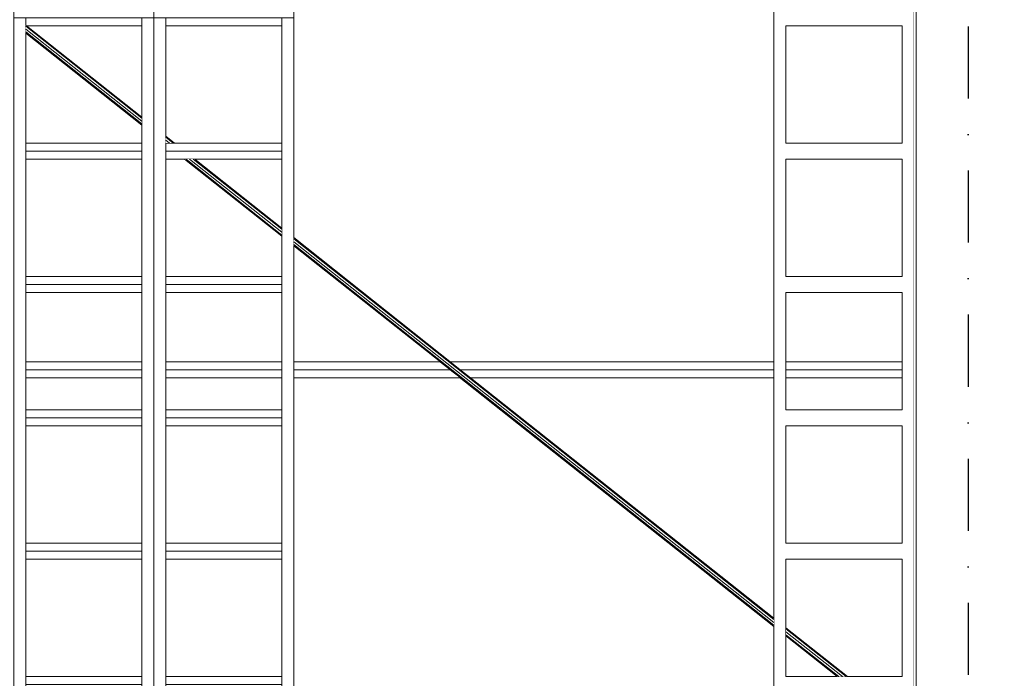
# Model space of a CAD drawing. Header units: millimetres. Extents: x -12989 to 381814, y -50461 to 30884.
# Tile 86 of 111: x 375915 to 378376, y -45431 to -43786. Entities that reach past the tile are written whole.
import ezdxf
from ezdxf.enums import TextEntityAlignment as Align

# ---------------------------------------------------------------- set-up
doc = ezdxf.new("R2010")
doc.units = ezdxf.units.MM
doc.header["$MEASUREMENT"] = 0
doc.linetypes.add('Kropki i Kreski', pattern=[360, 180, -90, 0, -90])
doc.linetypes.add('Wipeout_Contour', pattern=[1000, 0, -1000])
for name, color, linetype in [('AS_Belki.Import IFC', 7, 'Continuous'), ('Nowe_A__SCIANY', 7, 'Continuous'), ('Nowe_A_WN_WYPOSAZENIE', 7, 'Continuous'), ('Nowe_A_WYM', 7, 'Continuous'), ('Nowe_Warstwa IFC.Import IFC', 7, 'Continuous')]:
    doc.layers.add(name, color=color, linetype=linetype)
for name, color, linetype, lineweight in [('AS_Belki.Import IFC_Nr_pióra__88', 7, 'Continuous', 13), ('AS_Belki.Import IFC_Nr_pióra__90', 7, 'Continuous', 13), ('Nowe_A__SCIANY_Nr_pióra__87', 7, 'Continuous', 13), ('Nowe_A_WN_WYPOSAZENIE_Nr_pióra__24', 7, 'Continuous', 15), ('Nowe_A_WN_WYPOSAZENIE_Nr_pióra__4', 7, 'Continuous', 13), ('Nowe_A_WYM_Nr_pióra__1', 7, 'Continuous', 13), ('Nowe_A_WYM_Nr_pióra__45', 7, 'Continuous', 15), ('Nowe_A_WYM_Nr_pióra__85', 7, 'Continuous', 13), ('Nowe_Warstwa IFC.Import IFC_Nr_pióra__1', 7, 'Continuous', 13), ('Nowe_Warstwa IFC.Import IFC_Nr_pióra__25', 7, 'Continuous', 25)]:
    doc.layers.add(name, color=color, linetype=linetype, lineweight=lineweight)
doc.styles.add('STYL_AUTOMATYCZNY_1', font='arial.ttf')
doc.styles.add('STYL_AUTOMATYCZNY_4', font='arial.ttf')
doc.dimstyles.new('STYL_AUTOMATYCZNY__2', dxfattribs={"dimtxt": 139.999998, "dimasz": 57, "dimexe": 0.18, "dimexo": 0.0625, "dimgap": 0, "dimtad": 1, "dimdec": 0, "dimlfac": 0.1, "dimzin": 0, "dimdsep": 46, "dimtxsty": 'STYL_AUTOMATYCZNY_4', "dimblk": 'ARROWHEAD_6', "dimblk1": 'ARROWHEAD_6', "dimblk2": 'ARROWHEAD_6', "dimcen": 0.09, "dimse1": 1, "dimse2": 1, "dimclrd": 7, "dimclre": 7, "dimclrt": 7, "dimadec": 0, "dimazin": 0, "dimtfac": 1, "dimtdec": 4, "dimtmove": 0, "dimatfit": 3, "dimfxl": 0, "dimtolj": 1, "dimtzin": 0, "dimarcsym": 0})

# ---------------------------------------------------------------- blocks, each defined once
blk = doc.blocks.new('ElemPrzekroju_3_1', base_point=(363535.4, -45960.6))
at = {"color": 254, "linetype": 'Wipeout_Contour', "lineweight": 0, "ltscale": 1514567.726688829}
blk.add_wipeout([(375930, -43819.3), (375930, -44093.9), (376220, -44093.9), (376220, -44049.2)], dxfattribs=at).dxf.layer = 'Nowe_A__SCIANY'
at = {"color": 254, "linetype": 'Wipeout_Contour', "lineweight": 0, "ltscale": 1514691.967204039}
blk.add_wipeout([(375930, -44427.3), (376220, -44427.3), (376220, -44133.9), (375930, -44133.9)], dxfattribs=at).dxf.layer = 'Nowe_A__SCIANY'
at = {"color": 254, "linetype": 'Wipeout_Contour', "lineweight": 0, "ltscale": 1514820.133698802}
blk.add_wipeout([(375930, -44640.6), (376220, -44640.6), (376220, -44467.3), (375930, -44467.3)], dxfattribs=at).dxf.layer = 'Nowe_A__SCIANY'
at = {"color": 254, "linetype": 'Wipeout_Contour', "lineweight": 0, "ltscale": 1515006.111790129}
blk.add_wipeout([(376220, -44800.6), (375930, -44800.6), (375930, -45093.9), (376220, -45093.9)], dxfattribs=at).dxf.layer = 'Nowe_A__SCIANY'
at = {"color": 254, "linetype": 'Wipeout_Contour', "lineweight": 0, "ltscale": 1516396.227625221}
blk.add_wipeout([(376280, -44800.6), (376280, -45093.9), (376570, -45093.9), (376570, -44800.6)], dxfattribs=at).dxf.layer = 'Nowe_A__SCIANY'
at = {"color": 254, "linetype": 'Wipeout_Contour', "lineweight": 0, "ltscale": 1522552.672875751}
blk.add_wipeout([(377830, -44800.6), (377830, -45093.9), (378120, -45093.9), (378120, -44800.6)], dxfattribs=at).dxf.layer = 'Nowe_A__SCIANY'
at = {"color": 254, "linetype": 'Wipeout_Contour', "lineweight": 0, "ltscale": 1515164.919713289}
blk.add_wipeout([(375930, -45427.3), (376220, -45427.3), (376220, -45133.9), (375930, -45133.9)], dxfattribs=at).dxf.layer = 'Nowe_A__SCIANY'
at = {"color": 254, "linetype": 'Wipeout_Contour', "lineweight": 0, "ltscale": 1516554.889980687}
blk.add_wipeout([(376280, -45133.9), (376280, -45427.3), (376570, -45427.3), (376570, -45133.9)], dxfattribs=at).dxf.layer = 'Nowe_A__SCIANY'
at = {"color": 254, "linetype": 'Wipeout_Contour', "lineweight": 0, "ltscale": 1141769.155501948}
blk.add_wipeout([(377830, -45325.6), (377830, -45427.3), (377958.2, -45427.3)], dxfattribs=at).dxf.layer = 'Nowe_A__SCIANY'
at = {"color": 254, "linetype": 'Wipeout_Contour', "lineweight": 0, "ltscale": 1136023.46972911}
blk.add_wipeout([(376220, -43800.6), (375932.2, -43800.6), (376220, -44028.8)], dxfattribs=at).dxf.layer = 'Nowe_A__SCIANY'
at = {"color": 254, "linetype": 'Wipeout_Contour', "lineweight": 0, "ltscale": 1903400.101611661}
blk.add_wipeout([(377830, -45305.2), (377984, -45427.3), (378120, -45427.3), (378120, -45133.9), (377830, -45133.9)], dxfattribs=at).dxf.layer = 'Nowe_A__SCIANY'
at = {"color": 254, "linetype": 'Wipeout_Contour', "lineweight": 0, "ltscale": 3417099.683417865}
blk.add_wipeout([(376045.7, -43680.6), (375944.8, -43760.6), (376600, -43760.6), (376600, -44330.1), (376991.7, -44640.6), (377800, -44640.6), (377800, -43760.6), (378145.4, -43760.6), (378145.4, -43680.6)], dxfattribs=at).dxf.layer = 'Nowe_A__SCIANY'
at = {"color": 254, "linetype": 'Wipeout_Contour', "lineweight": 0, "ltscale": 1894802.384812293}
blk.add_wipeout([(376280, -43800.6), (376280, -44076.4), (376302.2, -44093.9), (376570, -44093.9), (376570, -43800.6)], dxfattribs=at).dxf.layer = 'Nowe_A__SCIANY'
at = {"color": 254, "linetype": 'Wipeout_Contour', "lineweight": 0, "ltscale": 1522085.519796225}
blk.add_wipeout([(377830, -44093.9), (378120, -44093.9), (378120, -43800.6), (377830, -43800.6)], dxfattribs=at).dxf.layer = 'Nowe_A__SCIANY'
at = {"color": 254, "linetype": 'Wipeout_Contour', "lineweight": 0, "ltscale": 1895011.180317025}
blk.add_wipeout([(376326.9, -44133.9), (376280, -44133.9), (376280, -44427.3), (376570, -44427.3), (376570, -44326.7)], dxfattribs=at).dxf.layer = 'Nowe_A__SCIANY'
at = {"color": 254, "linetype": 'Wipeout_Contour', "lineweight": 0, "ltscale": 1522240.085571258}
blk.add_wipeout([(378120, -44133.9), (377830, -44133.9), (377830, -44427.3), (378120, -44427.3)], dxfattribs=at).dxf.layer = 'Nowe_A__SCIANY'
at = {"color": 254, "linetype": 'Wipeout_Contour', "lineweight": 0, "ltscale": 1138039.614120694}
blk.add_wipeout([(376600, -44640.6), (376966, -44640.6), (376600, -44350.5)], dxfattribs=at).dxf.layer = 'Nowe_A__SCIANY'
at = {"color": 254, "linetype": 'Wipeout_Contour', "lineweight": 0, "ltscale": 1516210.419970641}
blk.add_wipeout([(376280, -44467.3), (376280, -44640.6), (376570, -44640.6), (376570, -44467.3)], dxfattribs=at).dxf.layer = 'Nowe_A__SCIANY'
at = {"color": 254, "linetype": 'Wipeout_Contour', "lineweight": 0, "ltscale": 1522367.616588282}
blk.add_wipeout([(378120, -44467.3), (377830, -44467.3), (377830, -44640.6), (378120, -44640.6)], dxfattribs=at).dxf.layer = 'Nowe_A__SCIANY'
at = {"color": 254, "linetype": 'Wipeout_Contour', "lineweight": 0, "ltscale": 1514865.634079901}
blk.add_wipeout([(375930, -44640.6), (375930, -44660.6), (376220, -44660.6), (376220, -44640.6)], dxfattribs=at).dxf.layer = 'Nowe_A__SCIANY'
at = {"layer": 'Nowe_A__SCIANY_Nr_pióra__87', "color": 7, "linetype": 'Continuous', "lineweight": 13}
blk.add_line((376220, -44640.6), (375930, -44640.6), dxfattribs=at)
at = {"color": 254, "linetype": 'Wipeout_Contour', "lineweight": 0, "ltscale": 1137246.035089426}
blk.add_wipeout([(376352.6, -44133.9), (376570, -44306.3), (376570, -44133.9)], dxfattribs=at).dxf.layer = 'Nowe_A__SCIANY'
at = {"color": 254, "linetype": 'Wipeout_Contour', "lineweight": 0, "ltscale": 1516255.87897034}
blk.add_wipeout([(376280, -44660.6), (376570, -44660.6), (376570, -44640.6), (376280, -44640.6)], dxfattribs=at).dxf.layer = 'Nowe_A__SCIANY'
at = {"color": 254, "linetype": 'Wipeout_Contour', "lineweight": 0, "ltscale": 1517702.870986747}
blk.add_wipeout([(376600, -44640.6), (376600, -44660.6), (376991.2, -44660.6), (376966, -44640.6)], dxfattribs=at).dxf.layer = 'Nowe_A__SCIANY'
at = {"color": 254, "linetype": 'Wipeout_Contour', "lineweight": 0, "ltscale": 1522412.891766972}
blk.add_wipeout([(378120, -44640.6), (377830, -44640.6), (377830, -44660.6), (378120, -44660.6)], dxfattribs=at).dxf.layer = 'Nowe_A__SCIANY'
at = {"color": 254, "linetype": 'Wipeout_Contour', "lineweight": 0, "ltscale": 1514875.068143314}
blk.add_wipeout([(375930, -44680.6), (376220, -44680.6), (376220, -44660.6), (375930, -44660.6)], dxfattribs=at).dxf.layer = 'Nowe_A__SCIANY'
at = {"layer": 'Nowe_A__SCIANY_Nr_pióra__87', "color": 7, "linetype": 'Continuous', "lineweight": 13}
for p, q in [((376570, -44640.6), (376280, -44640.6)), ((376966, -44640.6), (376600, -44640.6)), ((378120, -44640.6), (377830, -44640.6)), ((375930, -44660.6), (376220, -44660.6))]:
    blk.add_line(p, q, dxfattribs=at)
at = {"color": 254, "linetype": 'Wipeout_Contour', "lineweight": 0, "ltscale": 1520137.287259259}
blk.add_wipeout([(376991.7, -44640.6), (377016.9, -44660.6), (377800, -44660.6), (377800, -44640.6)], dxfattribs=at).dxf.layer = 'Nowe_A__SCIANY'
at = {"color": 254, "linetype": 'Wipeout_Contour', "lineweight": 0, "ltscale": 1514898.679486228}
blk.add_wipeout([(375930, -44680.6), (375930, -44760.6), (376220, -44760.6), (376220, -44680.6)], dxfattribs=at).dxf.layer = 'Nowe_A__SCIANY'
at = {"color": 254, "linetype": 'Wipeout_Contour', "lineweight": 0, "ltscale": 1516265.304383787}
blk.add_wipeout([(376280, -44680.6), (376570, -44680.6), (376570, -44660.6), (376280, -44660.6)], dxfattribs=at).dxf.layer = 'Nowe_A__SCIANY'
at = {"color": 254, "linetype": 'Wipeout_Contour', "lineweight": 0, "ltscale": 1522422.27906195}
blk.add_wipeout([(377830, -44680.6), (378120, -44680.6), (378120, -44660.6), (377830, -44660.6)], dxfattribs=at).dxf.layer = 'Nowe_A__SCIANY'
at = {"layer": 'Nowe_A__SCIANY_Nr_pióra__87', "color": 7, "linetype": 'Continuous', "lineweight": 13}
for p, q in [((377800, -44640.6), (376991.7, -44640.6)), ((376220, -44680.6), (375930, -44680.6)), ((376280, -44660.6), (376570, -44660.6)), ((377830, -44660.6), (378120, -44660.6))]:
    blk.add_line(p, q, dxfattribs=at)
at = {"color": 254, "linetype": 'Wipeout_Contour', "lineweight": 0, "ltscale": 1516288.893869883}
blk.add_wipeout([(376280, -44760.6), (376570, -44760.6), (376570, -44680.6), (376280, -44680.6)], dxfattribs=at).dxf.layer = 'Nowe_A__SCIANY'
at = {"color": 254, "linetype": 'Wipeout_Contour', "lineweight": 0, "ltscale": 1517762.386300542}
blk.add_wipeout([(376991.2, -44660.6), (376600, -44660.6), (376600, -44680.6), (377016.4, -44680.6)], dxfattribs=at).dxf.layer = 'Nowe_A__SCIANY'
at = {"color": 254, "linetype": 'Wipeout_Contour', "lineweight": 0, "ltscale": 1522445.773032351}
blk.add_wipeout([(377830, -44680.6), (377830, -44760.6), (378120, -44760.6), (378120, -44680.6)], dxfattribs=at).dxf.layer = 'Nowe_A__SCIANY'
at = {"layer": 'Nowe_A__SCIANY_Nr_pióra__87', "color": 7, "linetype": 'Continuous', "lineweight": 13}
for p, q in [((376570, -44680.6), (376280, -44680.6)), ((376600, -44660.6), (376991.2, -44660.6)), ((378120, -44680.6), (377830, -44680.6))]:
    blk.add_line(p, q, dxfattribs=at)
at = {"color": 254, "linetype": 'Wipeout_Contour', "lineweight": 0, "ltscale": 1520196.790558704}
blk.add_wipeout([(377016.9, -44660.6), (377042.2, -44680.6), (377800, -44680.6), (377800, -44660.6)], dxfattribs=at).dxf.layer = 'Nowe_A__SCIANY'
at = {"layer": 'Nowe_A__SCIANY_Nr_pióra__87', "color": 7, "linetype": 'Continuous', "lineweight": 13}
blk.add_line((377016.9, -44660.6), (377800, -44660.6), dxfattribs=at)
at = {"color": 254, "linetype": 'Wipeout_Contour', "lineweight": 0, "ltscale": 1899305.115958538}
blk.add_wipeout([(377016.4, -44680.6), (376600, -44680.6), (376600, -45640.6), (377800, -45640.6), (377800, -45301.9)], dxfattribs=at).dxf.layer = 'Nowe_A__SCIANY'
at = {"layer": 'Nowe_A__SCIANY_Nr_pióra__87', "color": 7, "linetype": 'Continuous', "lineweight": 13}
blk.add_line((377016.4, -44680.6), (376600, -44680.6), dxfattribs=at)
at = {"color": 254, "linetype": 'Wipeout_Contour', "lineweight": 0, "ltscale": 1140616.72125338}
blk.add_wipeout([(377800, -44680.6), (377042.2, -44680.6), (377800, -45281.4)], dxfattribs=at).dxf.layer = 'Nowe_A__SCIANY'
at = {"layer": 'Nowe_A__SCIANY_Nr_pióra__87', "color": 7, "linetype": 'Continuous', "lineweight": 13}
blk.add_line((377800, -44680.6), (377042.2, -44680.6), dxfattribs=at)
blk = doc.blocks.new('ElemPrzekroju_17_1', base_point=(363535.4, -45960.6))
at = {"color": 254, "linetype": 'Wipeout_Contour', "lineweight": 0, "ltscale": 1522013.160819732}
blk.add_wipeout([(377830, -43800.6), (378120, -43800.6), (378120, -43780.6), (377830, -43780.6)], dxfattribs=at).dxf.layer = 'Nowe_A_WN_WYPOSAZENIE'
at = {"color": 254, "linetype": 'Wipeout_Contour', "lineweight": 0, "ltscale": 1522167.185036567}
blk.add_wipeout([(377830, -44133.9), (378120, -44133.9), (378120, -44113.9), (377830, -44113.9)], dxfattribs=at).dxf.layer = 'Nowe_A_WN_WYPOSAZENIE'
at = {"color": 254, "linetype": 'Wipeout_Contour', "lineweight": 0, "ltscale": 1522313.018403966}
blk.add_wipeout([(377830, -44447.3), (378120, -44447.3), (378120, -44427.3), (377830, -44427.3)], dxfattribs=at).dxf.layer = 'Nowe_A_WN_WYPOSAZENIE'
at = {"color": 254, "linetype": 'Wipeout_Contour', "lineweight": 0, "ltscale": 1522469.277612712}
blk.add_wipeout([(377830, -44780.6), (378120, -44780.6), (378120, -44760.6), (377830, -44760.6)], dxfattribs=at).dxf.layer = 'Nowe_A_WN_WYPOSAZENIE'
at = {"color": 254, "linetype": 'Wipeout_Contour', "lineweight": 0, "ltscale": 1522626.688358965}
blk.add_wipeout([(377830, -45113.9), (378120, -45113.9), (378120, -45093.9), (377830, -45093.9)], dxfattribs=at).dxf.layer = 'Nowe_A_WN_WYPOSAZENIE'
at = {"color": 254, "linetype": 'Wipeout_Contour', "lineweight": 0, "ltscale": 1522785.250285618}
blk.add_wipeout([(377830, -45447.3), (378120, -45447.3), (378120, -45427.3), (377830, -45427.3)], dxfattribs=at).dxf.layer = 'Nowe_A_WN_WYPOSAZENIE'
at = {"color": 254, "linetype": 'Wipeout_Contour', "lineweight": 0, "ltscale": 1522944.963033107}
blk.add_wipeout([(377830, -45780.6), (378120, -45780.6), (378120, -45760.6), (377830, -45760.6)], dxfattribs=at).dxf.layer = 'Nowe_A_WN_WYPOSAZENIE'
at = {"color": 254, "linetype": 'Wipeout_Contour', "lineweight": 0, "ltscale": 1522003.956700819}
blk.add_wipeout([(377800, -43780.6), (378150, -43780.6), (378150, -43760.6), (377800, -43760.6)], dxfattribs=at).dxf.layer = 'Nowe_A_WN_WYPOSAZENIE'
at = {"color": 254, "linetype": 'Wipeout_Contour', "lineweight": 0, "ltscale": 1522157.911087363}
blk.add_wipeout([(377830, -44113.9), (378120, -44113.9), (378120, -44093.9), (377830, -44093.9)], dxfattribs=at).dxf.layer = 'Nowe_A_WN_WYPOSAZENIE'
at = {"layer": 'Nowe_A_WN_WYPOSAZENIE_Nr_pióra__24', "color": 7, "linetype": 'Continuous', "lineweight": 15}
blk.add_line((378150, -43760.6), (377800, -43760.6), dxfattribs=at)
at = {"color": 254, "linetype": 'Wipeout_Contour', "lineweight": 0, "ltscale": 1521887.001496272}
blk.add_wipeout([(377800, -45960.6), (377830, -45960.6), (377830, -43780.6), (377800, -43780.6)], dxfattribs=at).dxf.layer = 'Nowe_A_WN_WYPOSAZENIE'
at = {"color": 254, "linetype": 'Wipeout_Contour', "lineweight": 0, "ltscale": 1523158.071331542}
blk.add_wipeout([(378120, -45960.6), (378150, -45960.6), (378150, -43780.6), (378120, -43780.6)], dxfattribs=at).dxf.layer = 'Nowe_A_WN_WYPOSAZENIE'
at = {"layer": 'Nowe_A_WN_WYPOSAZENIE_Nr_pióra__24', "color": 7, "linetype": 'Continuous', "lineweight": 15}
for p, q in [((377830, -43800.6), (377830, -44093.9)), ((378120, -43800.6), (377830, -43800.6)), ((378120, -43800.6), (378120, -44093.9)), ((378120, -44093.9), (377830, -44093.9)), ((377830, -44133.9), (377830, -44427.3)), ((378120, -44133.9), (377830, -44133.9)), ((378120, -44133.9), (378120, -44427.3)), ((378120, -44427.3), (377830, -44427.3)), ((378120, -44760.6), (377830, -44760.6)), ((378120, -45093.9), (377830, -45093.9)), ((378120, -45427.3), (377830, -45427.3)), ((378120, -45760.6), (377830, -45760.6))]:
    blk.add_line(p, q, dxfattribs=at)
at = {"layer": 'Nowe_A_WN_WYPOSAZENIE_Nr_pióra__24', "color": 7, "linetype": 'Continuous', "lineweight": 15, "flags": 128}
for points in [[(377800, -43760.6), (377800, -43780.6), (377800, -45960.6)], [(378150, -43760.6), (378150, -43780.6), (378150, -45960.6)]]:
    blk.add_lwpolyline(points, dxfattribs=at)
at = {"color": 254, "linetype": 'Wipeout_Contour', "lineweight": 0, "ltscale": 1522322.361476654}
blk.add_wipeout([(377830, -44467.3), (378120, -44467.3), (378120, -44447.3), (377830, -44447.3)], dxfattribs=at).dxf.layer = 'Nowe_A_WN_WYPOSAZENIE'
at = {"color": 254, "linetype": 'Wipeout_Contour', "lineweight": 0, "ltscale": 1522478.689787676}
blk.add_wipeout([(377830, -44800.6), (378120, -44800.6), (378120, -44780.6), (377830, -44780.6)], dxfattribs=at).dxf.layer = 'Nowe_A_WN_WYPOSAZENIE'
at = {"color": 254, "linetype": 'Wipeout_Contour', "lineweight": 0, "ltscale": 1522636.169614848}
blk.add_wipeout([(377830, -45133.9), (378120, -45133.9), (378120, -45113.9), (377830, -45113.9)], dxfattribs=at).dxf.layer = 'Nowe_A_WN_WYPOSAZENIE'
at = {"color": 254, "linetype": 'Wipeout_Contour', "lineweight": 0, "ltscale": 1522794.800600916}
blk.add_wipeout([(377830, -45467.3), (378120, -45467.3), (378120, -45447.3), (377830, -45447.3)], dxfattribs=at).dxf.layer = 'Nowe_A_WN_WYPOSAZENIE'
at = {"color": 254, "linetype": 'Wipeout_Contour', "lineweight": 0, "ltscale": 1522954.582386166}
blk.add_wipeout([(377830, -45800.6), (378120, -45800.6), (378120, -45780.6), (377830, -45780.6)], dxfattribs=at).dxf.layer = 'Nowe_A_WN_WYPOSAZENIE'
at = {"layer": 'Nowe_A_WN_WYPOSAZENIE_Nr_pióra__24', "color": 7, "linetype": 'Continuous', "lineweight": 15}
for p, q in [((377830, -44467.3), (377830, -44760.6)), ((378120, -44467.3), (377830, -44467.3)), ((378120, -44467.3), (378120, -44760.6)), ((377830, -44800.6), (377830, -45093.9)), ((378120, -44800.6), (377830, -44800.6)), ((378120, -44800.6), (378120, -45093.9)), ((377830, -45133.9), (377830, -45427.3)), ((378120, -45133.9), (377830, -45133.9)), ((378120, -45133.9), (378120, -45427.3)), ((377830, -45467.3), (377830, -45760.6)), ((378120, -45467.3), (377830, -45467.3)), ((378120, -45467.3), (378120, -45760.6)), ((377830, -45800.6), (377830, -45960.6)), ((378120, -45800.6), (377830, -45800.6)), ((378120, -45800.6), (378120, -45960.6))]:
    blk.add_line(p, q, dxfattribs=at)
blk = doc.blocks.new('ElemPrzekroju_18_1', base_point=(363535.4, -45960.6))
at = {"color": 254, "linetype": 'Wipeout_Contour', "lineweight": 0, "ltscale": 1514340.334180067}
blk.add_wipeout([(375900, -45960.6), (375930, -45960.6), (375930, -43780.6), (375900, -43780.6)], dxfattribs=at).dxf.layer = 'Nowe_A_WN_WYPOSAZENIE'
at = {"color": 254, "linetype": 'Wipeout_Contour', "lineweight": 0, "ltscale": 1515611.314509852}
blk.add_wipeout([(376220, -45960.6), (376250, -45960.6), (376250, -43780.6), (376220, -43780.6)], dxfattribs=at).dxf.layer = 'Nowe_A_WN_WYPOSAZENIE'
at = {"color": 254, "linetype": 'Wipeout_Contour', "lineweight": 0, "ltscale": 1514463.911351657}
blk.add_wipeout([(375930, -43800.6), (376220, -43800.6), (376220, -43780.6), (375930, -43780.6)], dxfattribs=at).dxf.layer = 'Nowe_A_WN_WYPOSAZENIE'
at = {"color": 254, "linetype": 'Wipeout_Contour', "lineweight": 0, "ltscale": 1514618.703265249}
blk.add_wipeout([(375930, -44133.9), (376220, -44133.9), (376220, -44113.9), (375930, -44113.9)], dxfattribs=at).dxf.layer = 'Nowe_A_WN_WYPOSAZENIE'
at = {"color": 254, "linetype": 'Wipeout_Contour', "lineweight": 0, "ltscale": 1514774.652986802}
blk.add_wipeout([(375930, -44467.3), (376220, -44467.3), (376220, -44447.3), (375930, -44447.3)], dxfattribs=at).dxf.layer = 'Nowe_A_WN_WYPOSAZENIE'
at = {"color": 254, "linetype": 'Wipeout_Contour', "lineweight": 0, "ltscale": 1514931.760158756}
blk.add_wipeout([(375930, -44800.6), (376220, -44800.6), (376220, -44780.6), (375930, -44780.6)], dxfattribs=at).dxf.layer = 'Nowe_A_WN_WYPOSAZENIE'
at = {"color": 254, "linetype": 'Wipeout_Contour', "lineweight": 0, "ltscale": 1515090.024421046}
blk.add_wipeout([(375930, -45133.9), (376220, -45133.9), (376220, -45113.9), (375930, -45113.9)], dxfattribs=at).dxf.layer = 'Nowe_A_WN_WYPOSAZENIE'
at = {"color": 254, "linetype": 'Wipeout_Contour', "lineweight": 0, "ltscale": 1515249.445411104}
blk.add_wipeout([(375930, -45467.3), (376220, -45467.3), (376220, -45447.3), (375930, -45447.3)], dxfattribs=at).dxf.layer = 'Nowe_A_WN_WYPOSAZENIE'
at = {"color": 254, "linetype": 'Wipeout_Contour', "lineweight": 0, "ltscale": 1515410.022763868}
blk.add_wipeout([(375930, -45800.6), (376220, -45800.6), (376220, -45780.6), (375930, -45780.6)], dxfattribs=at).dxf.layer = 'Nowe_A_WN_WYPOSAZENIE'
at = {"layer": 'Nowe_A_WN_WYPOSAZENIE_Nr_pióra__4', "color": 7, "linetype": 'Continuous', "lineweight": 13}
for p, q in [((375930, -43800.6), (376220, -43800.6)), ((375930, -44133.9), (376220, -44133.9)), ((375930, -44467.3), (376220, -44467.3)), ((375930, -44800.6), (376220, -44800.6)), ((375930, -45133.9), (376220, -45133.9)), ((375930, -45467.3), (376220, -45467.3)), ((375930, -45960.6), (375930, -45800.6)), ((375930, -45800.6), (376220, -45800.6)), ((376220, -45960.6), (376220, -45800.6))]:
    blk.add_line(p, q, dxfattribs=at)
at = {"color": 254, "linetype": 'Wipeout_Contour', "lineweight": 0, "ltscale": 1514454.66135886}
blk.add_wipeout([(375900, -43780.6), (376250, -43780.6), (376250, -43760.6), (375900, -43760.6)], dxfattribs=at).dxf.layer = 'Nowe_A_WN_WYPOSAZENIE'
at = {"color": 254, "linetype": 'Wipeout_Contour', "lineweight": 0, "ltscale": 1514609.383096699}
blk.add_wipeout([(375930, -44113.9), (376220, -44113.9), (376220, -44093.9), (375930, -44093.9)], dxfattribs=at).dxf.layer = 'Nowe_A_WN_WYPOSAZENIE'
at = {"color": 254, "linetype": 'Wipeout_Contour', "lineweight": 0, "ltscale": 1514765.263359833}
blk.add_wipeout([(375930, -44447.3), (376220, -44447.3), (376220, -44427.3), (375930, -44427.3)], dxfattribs=at).dxf.layer = 'Nowe_A_WN_WYPOSAZENIE'
at = {"color": 254, "linetype": 'Wipeout_Contour', "lineweight": 0, "ltscale": 1514922.301094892}
blk.add_wipeout([(375930, -44780.6), (376220, -44780.6), (376220, -44760.6), (375930, -44760.6)], dxfattribs=at).dxf.layer = 'Nowe_A_WN_WYPOSAZENIE'
at = {"color": 254, "linetype": 'Wipeout_Contour', "lineweight": 0, "ltscale": 1515080.49594196}
blk.add_wipeout([(375930, -45113.9), (376220, -45113.9), (376220, -45093.9), (375930, -45093.9)], dxfattribs=at).dxf.layer = 'Nowe_A_WN_WYPOSAZENIE'
at = {"color": 254, "linetype": 'Wipeout_Contour', "lineweight": 0, "ltscale": 1515239.847538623}
blk.add_wipeout([(375930, -45447.3), (376220, -45447.3), (376220, -45427.3), (375930, -45427.3)], dxfattribs=at).dxf.layer = 'Nowe_A_WN_WYPOSAZENIE'
at = {"color": 254, "linetype": 'Wipeout_Contour', "lineweight": 0, "ltscale": 1515400.355519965}
blk.add_wipeout([(375930, -45780.6), (376220, -45780.6), (376220, -45760.6), (375930, -45760.6)], dxfattribs=at).dxf.layer = 'Nowe_A_WN_WYPOSAZENIE'
at = {"layer": 'Nowe_A_WN_WYPOSAZENIE_Nr_pióra__4', "color": 7, "linetype": 'Continuous', "lineweight": 13}
for p, q in [((375900, -43760.6), (376250, -43760.6)), ((375900, -43780.6), (375900, -43760.6)), ((375900, -43780.6), (375930, -43780.6)), ((375900, -45960.6), (375900, -43780.6)), ((375930, -43800.6), (375930, -43780.6)), ((375930, -43780.6), (376220, -43780.6)), ((376220, -43780.6), (376250, -43780.6)), ((376220, -43800.6), (376220, -43780.6)), ((375930, -44093.9), (375930, -43800.6)), ((376220, -44093.9), (376220, -43800.6)), ((375930, -44093.9), (376220, -44093.9)), ((375930, -44113.9), (375930, -44093.9)), ((375930, -44133.9), (375930, -44113.9)), ((375930, -44113.9), (376220, -44113.9)), ((376220, -44113.9), (376220, -44093.9)), ((376220, -44133.9), (376220, -44113.9)), ((375930, -44427.3), (375930, -44133.9)), ((376220, -44427.3), (376220, -44133.9)), ((375930, -44427.3), (376220, -44427.3)), ((375930, -44447.3), (375930, -44427.3)), ((376220, -44447.3), (376220, -44427.3)), ((375930, -44467.3), (375930, -44447.3)), ((375930, -44447.3), (376220, -44447.3)), ((376220, -44467.3), (376220, -44447.3)), ((375930, -44760.6), (375930, -44467.3)), ((376220, -44760.6), (376220, -44467.3)), ((375930, -44760.6), (376220, -44760.6)), ((375930, -44780.6), (375930, -44760.6)), ((375930, -44800.6), (375930, -44780.6)), ((375930, -44780.6), (376220, -44780.6)), ((376220, -44780.6), (376220, -44760.6)), ((376220, -44800.6), (376220, -44780.6)), ((375930, -45093.9), (375930, -44800.6)), ((376220, -45093.9), (376220, -44800.6)), ((375930, -45093.9), (376220, -45093.9)), ((375930, -45113.9), (375930, -45093.9)), ((376220, -45113.9), (376220, -45093.9)), ((375930, -45133.9), (375930, -45113.9)), ((375930, -45113.9), (376220, -45113.9)), ((376220, -45133.9), (376220, -45113.9)), ((375930, -45427.3), (375930, -45133.9)), ((376220, -45427.3), (376220, -45133.9)), ((375930, -45427.3), (376220, -45427.3)), ((375930, -45447.3), (375930, -45427.3)), ((376220, -45447.3), (376220, -45427.3)), ((375930, -45467.3), (375930, -45447.3)), ((375930, -45447.3), (376220, -45447.3)), ((375930, -45760.6), (375930, -45467.3)), ((376220, -45467.3), (376220, -45447.3)), ((376220, -45760.6), (376220, -45467.3)), ((375930, -45760.6), (376220, -45760.6)), ((375930, -45780.6), (375930, -45760.6)), ((376220, -45780.6), (376220, -45760.6)), ((375930, -45800.6), (375930, -45780.6)), ((375930, -45780.6), (376220, -45780.6)), ((376220, -45800.6), (376220, -45780.6))]:
    blk.add_line(p, q, dxfattribs=at)
blk = doc.blocks.new('ElemPrzekroju_19_1', base_point=(363535.4, -45960.6))
at = {"color": 254, "linetype": 'Wipeout_Contour', "lineweight": 0, "ltscale": 1515730.46969403}
blk.add_wipeout([(376250, -45960.6), (376280, -45960.6), (376280, -43780.6), (376250, -43780.6)], dxfattribs=at).dxf.layer = 'Nowe_A_WN_WYPOSAZENIE'
at = {"color": 254, "linetype": 'Wipeout_Contour', "lineweight": 0, "ltscale": 1517001.466612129}
blk.add_wipeout([(376570, -45960.6), (376600, -45960.6), (376600, -43780.6), (376570, -43780.6)], dxfattribs=at).dxf.layer = 'Nowe_A_WN_WYPOSAZENIE'
at = {"color": 254, "linetype": 'Wipeout_Contour', "lineweight": 0, "ltscale": 1515854.524459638}
blk.add_wipeout([(376280, -43800.6), (376570, -43800.6), (376570, -43780.6), (376280, -43780.6)], dxfattribs=at).dxf.layer = 'Nowe_A_WN_WYPOSAZENIE'
at = {"color": 254, "linetype": 'Wipeout_Contour', "lineweight": 0, "ltscale": 1516009.174384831}
blk.add_wipeout([(376280, -44133.9), (376570, -44133.9), (376570, -44113.9), (376280, -44113.9)], dxfattribs=at).dxf.layer = 'Nowe_A_WN_WYPOSAZENIE'
at = {"color": 254, "linetype": 'Wipeout_Contour', "lineweight": 0, "ltscale": 1516164.981085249}
blk.add_wipeout([(376280, -44467.3), (376570, -44467.3), (376570, -44447.3), (376280, -44447.3)], dxfattribs=at).dxf.layer = 'Nowe_A_WN_WYPOSAZENIE'
at = {"color": 254, "linetype": 'Wipeout_Contour', "lineweight": 0, "ltscale": 1516321.944204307}
blk.add_wipeout([(376280, -44800.6), (376570, -44800.6), (376570, -44780.6), (376280, -44780.6)], dxfattribs=at).dxf.layer = 'Nowe_A_WN_WYPOSAZENIE'
at = {"color": 254, "linetype": 'Wipeout_Contour', "lineweight": 0, "ltscale": 1516480.063382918}
blk.add_wipeout([(376280, -45133.9), (376570, -45133.9), (376570, -45113.9), (376280, -45113.9)], dxfattribs=at).dxf.layer = 'Nowe_A_WN_WYPOSAZENIE'
at = {"color": 254, "linetype": 'Wipeout_Contour', "lineweight": 0, "ltscale": 1516639.338259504}
blk.add_wipeout([(376280, -45467.3), (376570, -45467.3), (376570, -45447.3), (376280, -45447.3)], dxfattribs=at).dxf.layer = 'Nowe_A_WN_WYPOSAZENIE'
at = {"color": 254, "linetype": 'Wipeout_Contour', "lineweight": 0, "ltscale": 1516799.768469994}
blk.add_wipeout([(376280, -45800.6), (376570, -45800.6), (376570, -45780.6), (376280, -45780.6)], dxfattribs=at).dxf.layer = 'Nowe_A_WN_WYPOSAZENIE'
at = {"layer": 'Nowe_A_WN_WYPOSAZENIE_Nr_pióra__4', "color": 7, "linetype": 'Continuous', "lineweight": 13}
for p, q in [((376280, -43800.6), (376570, -43800.6)), ((376280, -44133.9), (376570, -44133.9)), ((376280, -44467.3), (376570, -44467.3)), ((376280, -44800.6), (376570, -44800.6)), ((376280, -45133.9), (376570, -45133.9)), ((376280, -45467.3), (376570, -45467.3)), ((376280, -45960.6), (376280, -45800.6)), ((376280, -45800.6), (376570, -45800.6)), ((376570, -45960.6), (376570, -45800.6))]:
    blk.add_line(p, q, dxfattribs=at)
at = {"color": 254, "linetype": 'Wipeout_Contour', "lineweight": 0, "ltscale": 1515845.282975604}
blk.add_wipeout([(376250, -43760.6), (376250, -43780.6), (376600, -43780.6), (376600, -43760.6)], dxfattribs=at).dxf.layer = 'Nowe_A_WN_WYPOSAZENIE'
at = {"color": 254, "linetype": 'Wipeout_Contour', "lineweight": 0, "ltscale": 1515999.862764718}
blk.add_wipeout([(376280, -44113.9), (376570, -44113.9), (376570, -44093.9), (376280, -44093.9)], dxfattribs=at).dxf.layer = 'Nowe_A_WN_WYPOSAZENIE'
at = {"color": 254, "linetype": 'Wipeout_Contour', "lineweight": 0, "ltscale": 1516155.600068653}
blk.add_wipeout([(376280, -44447.3), (376570, -44447.3), (376570, -44427.3), (376280, -44427.3)], dxfattribs=at).dxf.layer = 'Nowe_A_WN_WYPOSAZENIE'
at = {"color": 254, "linetype": 'Wipeout_Contour', "lineweight": 0, "ltscale": 1516312.493812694}
blk.add_wipeout([(376280, -44780.6), (376570, -44780.6), (376570, -44760.6), (376280, -44760.6)], dxfattribs=at).dxf.layer = 'Nowe_A_WN_WYPOSAZENIE'
at = {"color": 254, "linetype": 'Wipeout_Contour', "lineweight": 0, "ltscale": 1516470.543637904}
blk.add_wipeout([(376280, -45113.9), (376570, -45113.9), (376570, -45093.9), (376280, -45093.9)], dxfattribs=at).dxf.layer = 'Nowe_A_WN_WYPOSAZENIE'
at = {"color": 254, "linetype": 'Wipeout_Contour', "lineweight": 0, "ltscale": 1516629.749182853}
blk.add_wipeout([(376280, -45447.3), (376570, -45447.3), (376570, -45427.3), (376280, -45427.3)], dxfattribs=at).dxf.layer = 'Nowe_A_WN_WYPOSAZENIE'
at = {"color": 254, "linetype": 'Wipeout_Contour', "lineweight": 0, "ltscale": 1516790.110083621}
blk.add_wipeout([(376280, -45780.6), (376570, -45780.6), (376570, -45760.6), (376280, -45760.6)], dxfattribs=at).dxf.layer = 'Nowe_A_WN_WYPOSAZENIE'
at = {"layer": 'Nowe_A_WN_WYPOSAZENIE_Nr_pióra__4', "color": 7, "linetype": 'Continuous', "lineweight": 13}
for p, q in [((376250, -43760.6), (376600, -43760.6)), ((376250, -43780.6), (376250, -43760.6)), ((376600, -43780.6), (376600, -43760.6)), ((376250, -43780.6), (376280, -43780.6)), ((376250, -45960.6), (376250, -43780.6)), ((376280, -43800.6), (376280, -43780.6)), ((376280, -43780.6), (376570, -43780.6)), ((376570, -43780.6), (376600, -43780.6)), ((376570, -43800.6), (376570, -43780.6)), ((376600, -45960.6), (376600, -43780.6)), ((376280, -44093.9), (376280, -43800.6)), ((376570, -44093.9), (376570, -43800.6)), ((376280, -44093.9), (376570, -44093.9)), ((376280, -44113.9), (376280, -44093.9)), ((376280, -44133.9), (376280, -44113.9)), ((376280, -44113.9), (376570, -44113.9)), ((376570, -44113.9), (376570, -44093.9)), ((376570, -44133.9), (376570, -44113.9)), ((376280, -44427.3), (376280, -44133.9)), ((376570, -44427.3), (376570, -44133.9)), ((376280, -44427.3), (376570, -44427.3)), ((376280, -44447.3), (376280, -44427.3)), ((376570, -44447.3), (376570, -44427.3)), ((376280, -44467.3), (376280, -44447.3)), ((376280, -44447.3), (376570, -44447.3)), ((376570, -44467.3), (376570, -44447.3)), ((376280, -44760.6), (376280, -44467.3)), ((376570, -44760.6), (376570, -44467.3)), ((376280, -44760.6), (376570, -44760.6)), ((376280, -44780.6), (376280, -44760.6)), ((376280, -44800.6), (376280, -44780.6)), ((376280, -44780.6), (376570, -44780.6)), ((376570, -44780.6), (376570, -44760.6)), ((376570, -44800.6), (376570, -44780.6)), ((376280, -45093.9), (376280, -44800.6)), ((376570, -45093.9), (376570, -44800.6)), ((376280, -45093.9), (376570, -45093.9)), ((376280, -45113.9), (376280, -45093.9)), ((376570, -45113.9), (376570, -45093.9)), ((376280, -45133.9), (376280, -45113.9)), ((376280, -45113.9), (376570, -45113.9)), ((376570, -45133.9), (376570, -45113.9)), ((376280, -45427.3), (376280, -45133.9)), ((376570, -45427.3), (376570, -45133.9)), ((376280, -45427.3), (376570, -45427.3)), ((376280, -45447.3), (376280, -45427.3)), ((376570, -45447.3), (376570, -45427.3)), ((376280, -45467.3), (376280, -45447.3)), ((376280, -45447.3), (376570, -45447.3)), ((376280, -45760.6), (376280, -45467.3)), ((376570, -45467.3), (376570, -45447.3)), ((376570, -45760.6), (376570, -45467.3)), ((376280, -45760.6), (376570, -45760.6)), ((376280, -45780.6), (376280, -45760.6)), ((376570, -45780.6), (376570, -45760.6)), ((376280, -45800.6), (376280, -45780.6)), ((376280, -45780.6), (376570, -45780.6)), ((376570, -45800.6), (376570, -45780.6))]:
    blk.add_line(p, q, dxfattribs=at)
blk = doc.blocks.new('ElemPrzekroju_101_1', base_point=(363535.4, -45960.6))
at = {"color": 254, "linetype": 'Wipeout_Contour', "lineweight": 0, "ltscale": 1514527.471716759}
blk.add_wipeout([(375930, -43816.3), (376220, -44046.2), (376220, -44039), (375930, -43809.1)], dxfattribs=at).dxf.layer = 'AS_Belki.Import IFC'
at = {"color": 254, "linetype": 'Wipeout_Contour', "lineweight": 0, "ltscale": 1515428.727771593}
blk.add_wipeout([(376280, -44086.6), (376280, -44093.8), (376280.2, -44093.9), (376289.3, -44093.9)], dxfattribs=at).dxf.layer = 'AS_Belki.Import IFC'
at = {"color": 254, "linetype": 'Wipeout_Contour', "lineweight": 0, "ltscale": 1516166.802831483}
blk.add_wipeout([(376339.8, -44133.9), (376330.7, -44133.9), (376570, -44323.7), (376570, -44316.5)], dxfattribs=at).dxf.layer = 'AS_Belki.Import IFC'
at = {"color": 254, "linetype": 'Wipeout_Contour', "lineweight": 0, "ltscale": 1519414.794977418}
blk.add_wipeout([(376600, -44340.3), (376600, -44347.5), (377800, -45298.9), (377800, -45291.7)], dxfattribs=at).dxf.layer = 'AS_Belki.Import IFC'
at = {"color": 254, "linetype": 'Wipeout_Contour', "lineweight": 0, "ltscale": 1522449.918565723}
blk.add_wipeout([(377830, -45322.7), (377962, -45427.3), (377971.1, -45427.3), (377830, -45315.4)], dxfattribs=at).dxf.layer = 'AS_Belki.Import IFC'
at = {"color": 254, "linetype": 'Wipeout_Contour', "lineweight": 0, "ltscale": 1514529.840649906}
blk.add_wipeout([(375930, -43819.3), (376220, -44049.2), (376220, -44046.2), (375930, -43816.3)], dxfattribs=at).dxf.layer = 'AS_Belki.Import IFC'
at = {"color": 254, "linetype": 'Wipeout_Contour', "lineweight": 0, "ltscale": 1136565.057833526}
blk.add_wipeout([(376280.2, -44093.9), (376280, -44093.8), (376280, -44093.9)], dxfattribs=at).dxf.layer = 'AS_Belki.Import IFC'
at = {"color": 254, "linetype": 'Wipeout_Contour', "lineweight": 0, "ltscale": 1516155.231559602}
blk.add_wipeout([(376330.7, -44133.9), (376326.9, -44133.9), (376570, -44326.7), (376570, -44323.7)], dxfattribs=at).dxf.layer = 'AS_Belki.Import IFC'
at = {"color": 254, "linetype": 'Wipeout_Contour', "lineweight": 0, "ltscale": 1519417.204347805}
blk.add_wipeout([(376600, -44350.5), (377800, -45301.9), (377800, -45298.9), (376600, -44347.5)], dxfattribs=at).dxf.layer = 'AS_Belki.Import IFC'
at = {"color": 254, "linetype": 'Wipeout_Contour', "lineweight": 0, "ltscale": 1522438.309332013}
blk.add_wipeout([(377830, -45322.7), (377830, -45325.6), (377958.2, -45427.3), (377962, -45427.3)], dxfattribs=at).dxf.layer = 'AS_Belki.Import IFC'
at = {"color": 254, "linetype": 'Wipeout_Contour', "lineweight": 0, "ltscale": 1514524.121999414}
blk.add_wipeout([(375930, -43809.1), (376220, -44039), (376220, -44031.8), (375930, -43801.9)], dxfattribs=at).dxf.layer = 'AS_Belki.Import IFC'
at = {"color": 254, "linetype": 'Wipeout_Contour', "lineweight": 0, "ltscale": 1515444.594525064}
blk.add_wipeout([(376280, -44086.6), (376289.3, -44093.9), (376298.4, -44093.9), (376280, -44079.4)], dxfattribs=at).dxf.layer = 'AS_Belki.Import IFC'
at = {"color": 254, "linetype": 'Wipeout_Contour', "lineweight": 0, "ltscale": 1516183.200770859}
blk.add_wipeout([(376339.8, -44133.9), (376570, -44316.5), (376570, -44309.3), (376348.9, -44133.9)], dxfattribs=at).dxf.layer = 'AS_Belki.Import IFC'
at = {"color": 254, "linetype": 'Wipeout_Contour', "lineweight": 0, "ltscale": 1519411.388141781}
blk.add_wipeout([(376600, -44340.3), (377800, -45291.7), (377800, -45284.4), (376600, -44333.1)], dxfattribs=at).dxf.layer = 'AS_Belki.Import IFC'
at = {"color": 254, "linetype": 'Wipeout_Contour', "lineweight": 0, "ltscale": 1522466.27590082}
blk.add_wipeout([(377830, -45315.4), (377971.1, -45427.3), (377980.2, -45427.3), (377830, -45308.2)], dxfattribs=at).dxf.layer = 'AS_Belki.Import IFC'
at = {"color": 254, "linetype": 'Wipeout_Contour', "lineweight": 0, "ltscale": 1892997.625553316}
blk.add_wipeout([(375930, -43801.9), (376220, -44031.8), (376220, -44028.8), (375932.2, -43800.6), (375930, -43800.6)], dxfattribs=at).dxf.layer = 'AS_Belki.Import IFC'
at = {"color": 254, "linetype": 'Wipeout_Contour', "lineweight": 0, "ltscale": 1515455.835262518}
blk.add_wipeout([(376280, -44079.4), (376298.4, -44093.9), (376302.2, -44093.9), (376280, -44076.4)], dxfattribs=at).dxf.layer = 'AS_Belki.Import IFC'
at = {"color": 254, "linetype": 'Wipeout_Contour', "lineweight": 0, "ltscale": 1516194.822015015}
blk.add_wipeout([(376348.9, -44133.9), (376570, -44309.3), (376570, -44306.3), (376352.6, -44133.9)], dxfattribs=at).dxf.layer = 'AS_Belki.Import IFC'
at = {"color": 254, "linetype": 'Wipeout_Contour', "lineweight": 0, "ltscale": 1519408.97962498}
blk.add_wipeout([(377800, -45281.4), (376600, -44330.1), (376600, -44333.1), (377800, -45284.4)], dxfattribs=at).dxf.layer = 'AS_Belki.Import IFC'
at = {"color": 254, "linetype": 'Wipeout_Contour', "lineweight": 0, "ltscale": 1522477.805252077}
blk.add_wipeout([(377830, -45305.2), (377830, -45308.2), (377980.2, -45427.3), (377984, -45427.3)], dxfattribs=at).dxf.layer = 'AS_Belki.Import IFC'
at = {"layer": 'AS_Belki.Import IFC_Nr_pióra__90', "color": 7, "linetype": 'Continuous', "lineweight": 13}
for p, q in [((376220, -44031.8), (375930, -43801.9)), ((376220, -44039), (375930, -43809.1)), ((376220, -44046.2), (375930, -43816.3)), ((376220, -44049.2), (375930, -43819.3)), ((376220, -44028.8), (375932.2, -43800.6)), ((376302.2, -44093.9), (376280, -44076.4)), ((376298.4, -44093.9), (376280, -44079.4)), ((376289.3, -44093.9), (376280, -44086.6)), ((376280.2, -44093.9), (376280, -44093.8)), ((376570, -44326.7), (376326.9, -44133.9)), ((376570, -44323.7), (376330.7, -44133.9)), ((376570, -44316.5), (376339.8, -44133.9)), ((376570, -44309.3), (376348.9, -44133.9)), ((376570, -44306.3), (376352.6, -44133.9)), ((377800, -45281.4), (376600, -44330.1)), ((377800, -45284.4), (376600, -44333.1)), ((377800, -45291.7), (376600, -44340.3)), ((377800, -45298.9), (376600, -44347.5)), ((377800, -45301.9), (376600, -44350.5)), ((377984, -45427.3), (377830, -45305.2)), ((377980.2, -45427.3), (377830, -45308.2)), ((377971.1, -45427.3), (377830, -45315.4)), ((377962, -45427.3), (377830, -45322.7)), ((377958.2, -45427.3), (377830, -45325.6))]:
    blk.add_line(p, q, dxfattribs=at)
blk = doc.blocks.new('ElemPrzekroju_109_1', base_point=(363535.4, -45960.6))
at = {"color": 254, "linetype": 'Wipeout_Contour', "lineweight": 0, "ltscale": 6850611.265496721}
blk.add_wipeout([(378375.6, -40323.3), (378155.2, -40264.3), (378155.2, -40335.2), (378235.4, -40335.2), (378235.4, -40435.2), (378155.2, -40435.2), (378155.2, -41838), (378193.6, -41860.6), (378341.3, -41860.6), (378329.2, -41868.6), (378235.4, -41942.9), (378235.4, -41960.6), (378213.1, -41960.6), (378155.2, -42006.5), (378155.2, -45564.7), (378269.6, -45655.3), (378265.4, -45660.6), (378375.6, -45660.6)], dxfattribs=at).dxf.layer = 'AS_Belki.Import IFC'
at = {"color": 254, "linetype": 'Wipeout_Contour', "lineweight": 0, "ltscale": 2284083.877032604}
blk.add_wipeout([(378155.2, -41960.6), (378145.4, -41960.6), (378145.4, -43760.6), (378150, -43760.6), (378150, -45660.6), (378155.2, -45660.6)], dxfattribs=at).dxf.layer = 'AS_Belki.Import IFC'
at = {"layer": 'AS_Belki.Import IFC_Nr_pióra__88', "color": 7, "linetype": 'Continuous', "lineweight": 13}
blk.add_line((378155.2, -45660.6), (378155.2, -41960.6), dxfattribs=at)
blk = doc.blocks.new('Standardowy znacznik osi[7]_1', base_point=(378285.4, -35960.6))
at = {"layer": 'Nowe_Warstwa IFC.Import IFC_Nr_pióra__25', "color": 7, "linetype": 'Kropki i Kreski', "lineweight": 25}
blk.add_line((378285.4, -36960.6), (378285.4, -48960.6), dxfattribs=at)
at = {"layer": 'Nowe_Warstwa IFC.Import IFC_Nr_pióra__1', "color": 7, "lineweight": 13, "style": 'STYL_AUTOMATYCZNY_1'}
for tag, p in [('AC_MarkerText_1_0', (378285.4, -35623.1)), ('AC_MarkerText_1_1', (378285.4, -50123.1))]:
    blk.add_attdef(tag, text='', height=175, rotation=360, dxfattribs=at).set_placement(p, align=Align.TOP_CENTER)
blk = doc.blocks.new('*D228', base_point=(363535.4, -45960.6))
at = {"layer": 'Nowe_A_WYM_Nr_pióra__45', "color": 7, "linetype": 'Continuous', "lineweight": 15}
for p, q in [((371410.9, -38783.8), (371350.9, -38723.8)), ((371350.9, -45930.6), (371410.9, -45990.6))]:
    blk.add_line(p, q, dxfattribs=at)
at = {"layer": 'Nowe_A_WYM_Nr_pióra__85', "color": 7, "linetype": 'Continuous', "lineweight": 13}
for p, q in [((371380.9, -38753.8), (371380.9, -38708.8)), ((371437.2, -38753.8), (371324.7, -38753.8)), ((371380.9, -45960.6), (371380.9, -38753.8)), ((371437.2, -45960.6), (371324.7, -45960.6))]:
    blk.add_line(p, q, dxfattribs=at)
at = {"layer": 'Nowe_A_WYM_Nr_pióra__1', "color": 7, "lineweight": 13, "insert": (371352.9, -42517.4), "char_height": 140, "attachment_point": 7, "rotation": 90, "style": 'STYL_AUTOMATYCZNY_4'}
blk.add_mtext('\\A1;{\\pql;\\fArial|b0|i0|c238|p0;\\W1.000000;721}', dxfattribs=at)
blk = doc.blocks.new('ARROWHEAD_6')
at = {"color": 0, "linetype": 'Continuous', "lineweight": 0}
for p, q in [((-0.5, -0.5), (0.5, 0.5)), ((0, 0), (-1, 0))]:
    blk.add_line(p, q, dxfattribs=at)

msp = doc.modelspace()

# ---------------------------------------------------------------- block references
at = {"layer": 'Nowe_A__SCIANY', "lineweight": 0}
msp.add_blockref('ElemPrzekroju_3_1', (363535.4, -45960.6), dxfattribs=at)

# ---------------------------------------------------------------- next in the draw order: block references
at = {"layer": 'Nowe_A_WN_WYPOSAZENIE', "lineweight": 0}
for name in ['ElemPrzekroju_18_1', 'ElemPrzekroju_17_1']:
    msp.add_blockref(name, (363535.4, -45960.6), dxfattribs=at)

# ---------------------------------------------------------------- next in the draw order: block references
msp.add_blockref('ElemPrzekroju_19_1', (363535.4, -45960.6), dxfattribs=at)

# ---------------------------------------------------------------- next in the draw order: block references
at = {"layer": 'AS_Belki.Import IFC', "lineweight": 0}
msp.add_blockref('ElemPrzekroju_101_1', (363535.4, -45960.6), dxfattribs=at)

# ---------------------------------------------------------------- next in the draw order: block references
msp.add_blockref('ElemPrzekroju_109_1', (363535.4, -45960.6), dxfattribs=at)

# ---------------------------------------------------------------- next in the draw order: block references
at = {"layer": 'Nowe_Warstwa IFC.Import IFC', "color": 7, "linetype": 'Continuous', "lineweight": 13}
msp.add_blockref('Standardowy znacznik osi[7]_1', (378285.4, -35960.6), dxfattribs=at)

# ---------------------------------------------------------------- next in the draw order: dimensions: what is measured, and where the dimension line sits
at = {"layer": 'Nowe_A_WYM', "color": 7, "linetype": 'Continuous', "lineweight": 13}
dim = msp.add_linear_dim(base=(371380.9, -38753.8), p1=(381359.7, -45960.6), p2=(371035.4, -38753.8), angle=90, dimstyle='STYL_AUTOMATYCZNY__2', dxfattribs=at)
dim.commit()
dim.dimension.update_dxf_attribs({"geometry": '*D228', "text_midpoint": (371282.9, -42357.5), "dimtype": 160, "text_rotation": 90})

doc.saveas('drawing.dxf')
